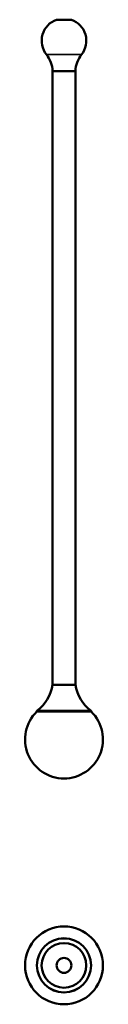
# Model space of a CAD drawing. Header units: millimetres. Extents: x 257 to 610, y 83 to 513.
# Tile 1 of 2: x 257 to 291, y 83 to 513. Entities that reach past the tile are written whole.
import ezdxf

# ---------------------------------------------------------------- set-up
doc = ezdxf.new("R2010")
doc.units = ezdxf.units.MM
doc.header["$LTSCALE"] = 2
doc.layers.add('Visibile (ISO)', color=7, linetype='Continuous', lineweight=50)
doc.layers.add('Visibile sottile (ISO)', color=7, linetype='Continuous', lineweight=35)

msp = doc.modelspace()

# ---------------------------------------------------------------- linework, layer by layer
at = {"layer": 'Visibile (ISO)'}
for p, q in [((270.69, 513.35), (277.19, 513.35)), ((268.94, 490.91), (278.94, 490.91)), ((268.94, 490.91), (278.94, 490.91)), ((268.94, 222.91), (268.94, 490.91)), ((278.94, 222.91), (278.94, 490.91)), ((278.94, 222.91), (268.94, 222.91)), ((278.94, 222.91), (268.94, 222.91)), ((262.1, 211.21), (285.78, 211.21)), ((262.14, 211.51), (285.74, 211.51)), ((262.14, 211.51), (262.14, 211.21)), ((285.74, 211.51), (285.74, 211.21))]:
    msp.add_line(p, q, dxfattribs=at)
for radius in [17, 11.84, 11.8, 9.75, 3.25]:
    msp.add_circle((273.94, 100.38), radius, dxfattribs=at)
for centre, radius, start, end in [((273.94, 504.16), 9.75, 109.464, 218.2696), ((273.94, 504.16), 9.75, 321.7304, 70.536), ((256.56, 490.44), 12.39, 2.1523, 38.2696), ((291.33, 490.44), 12.39, 141.7304, 177.8477), ((251.58, 225.54), 17.56, 306.9833, 351.3853), ((296.31, 225.54), 17.56, 188.6147, 233.0167), ((273.94, 199.01), 17, 134.1394, 45.8606)]:
    msp.add_arc(centre, radius, start, end, dxfattribs=at)
at = {"layer": 'Visibile sottile (ISO)'}
msp.add_line((281.6, 498.12), (266.29, 498.12), dxfattribs=at)

doc.saveas('drawing.dxf')
